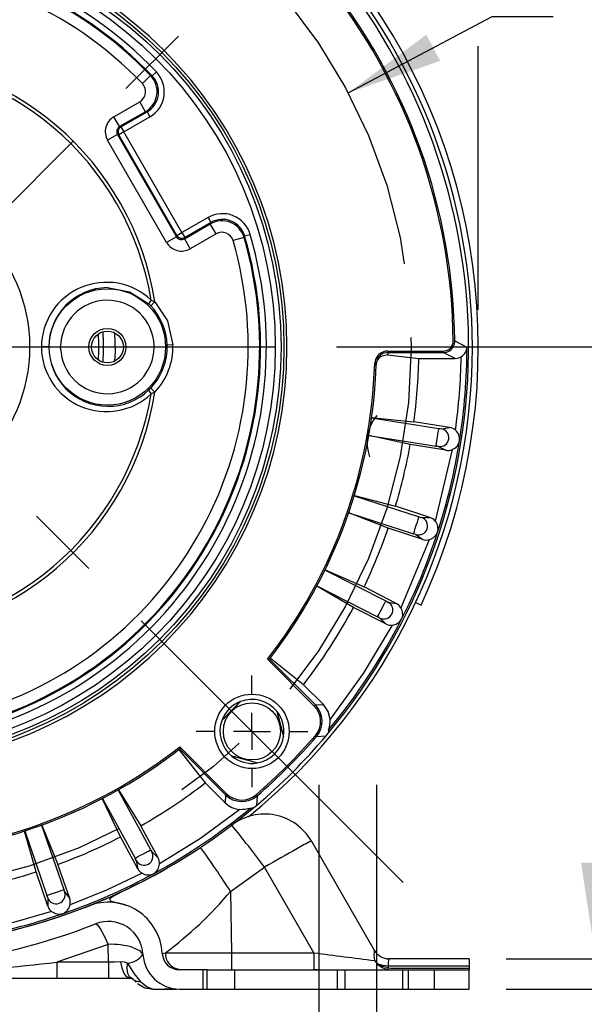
# Model space of a CAD drawing. Header units: inches. Extents: x 0 to 44, y 0 to 34.
# Tile 11 of 18: x 36 to 39.1, y 9.9 to 15.3. Entities that reach past the tile are written whole.
import ezdxf

# ---------------------------------------------------------------- set-up
doc = ezdxf.new("R2010")
doc.units = ezdxf.units.IN
doc.header["$LTSCALE"] = 4
doc.header["$MEASUREMENT"] = 0
doc.linetypes.add('CENTERX2', pattern=[0.8, 0.5, -0.1, 0.1, -0.1])
doc.linetypes.add('HIDDEN', pattern=[0.075, 0.05, -0.025])
doc.layers.add('CENTER', color=40, linetype='CENTERX2')
doc.layers.add('HIDDEN', color=102, linetype='HIDDEN')
doc.layers.add('DIMENSIONS', color=140, linetype='Continuous', lineweight=25)
doc.styles.add('SLDTEXTSTYLE0', font='TXT', dxfattribs={"width": 0.7})
doc.dimstyles.new('SLDDIMSTYLE0', dxfattribs={"dimtxt": 0.339844, "dimasz": 0.52, "dimexe": 0, "dimexo": 0.0625, "dimgap": 0.084961, "dimtad": 0, "dimtih": 1, "dimtoh": 1, "dimrnd": 1e-09, "dimzin": 12, "dimdsep": 46, "dimtxsty": 'SLDTEXTSTYLE0', "dimsah": 1, "dimcen": 0, "dimadec": 0, "dimazin": 3, "dimtfac": 1, "dimtofl": 0, "dimtmove": 0, "dimatfit": 3, "dimfxl": 0, "dimfrac": 2, "dimtolj": 1, "dimtzin": 12, "dimarcsym": 0})
doc.dimstyles.new('SLDDIMSTYLE1', dxfattribs={"dimtxt": 0.339844, "dimasz": 0.52, "dimexe": 0, "dimexo": 0.0625, "dimgap": 0.084961, "dimtad": 0, "dimtih": 1, "dimtoh": 1, "dimrnd": 1e-09, "dimzin": 12, "dimdsep": 46, "dimtxsty": 'SLDTEXTSTYLE0', "dimsah": 1, "dimcen": 0.09, "dimadec": 0, "dimazin": 3, "dimtfac": 1, "dimtofl": 0, "dimtmove": 0, "dimatfit": 3, "dimfxl": 0, "dimfrac": 2, "dimtolj": 1, "dimtzin": 12, "dimarcsym": 0})
doc.dimstyles.new('SLDDIMSTYLE2', dxfattribs={"dimtxt": 0.339844, "dimasz": 0.52, "dimexe": 0, "dimexo": 0.0625, "dimgap": 0.084961, "dimtad": 0, "dimtih": 1, "dimtoh": 1, "dimdec": 4, "dimlfac": 4, "dimzin": 12, "dimdsep": 46, "dimtxsty": 'SLDTEXTSTYLE0', "dimsah": 1, "dimcen": 0.09, "dimadec": 0, "dimazin": 3, "dimtfac": 1, "dimtdec": 0, "dimtofl": 0, "dimtmove": 0, "dimatfit": 3, "dimfxl": 0, "dimfrac": 2, "dimtolj": 1, "dimtzin": 12, "dimarcsym": 0})
doc.dimstyles.new('SLDDIMSTYLE3', dxfattribs={"dimtxt": 0.339844, "dimasz": 0.52, "dimexe": 0, "dimexo": 0.0625, "dimgap": 0.084961, "dimtad": 0, "dimtih": 1, "dimtoh": 1, "dimrnd": 1e-09, "dimzin": 4, "dimdsep": 46, "dimtxsty": 'SLDTEXTSTYLE0', "dimsah": 1, "dimcen": 0.09, "dimadec": 0, "dimazin": 1, "dimtfac": 1, "dimtofl": 0, "dimtmove": 0, "dimatfit": 3, "dimfxl": 0, "dimfrac": 2, "dimtolj": 1, "dimtzin": 12, "dimarcsym": 0})
doc.dimstyles.new('SLDDIMSTYLE5', dxfattribs={"dimtxt": 0.339844, "dimasz": 0.52, "dimexe": 0, "dimexo": 0.0625, "dimgap": 0.084961, "dimtad": 0, "dimtih": 1, "dimtoh": 1, "dimrnd": 1e-09, "dimzin": 12, "dimdsep": 46, "dimtxsty": 'SLDTEXTSTYLE0', "dimsah": 1, "dimcen": 0, "dimadec": 0, "dimazin": 3, "dimtfac": 1, "dimtofl": 0, "dimtmove": 0, "dimatfit": 3, "dimfxl": 0, "dimfrac": 2, "dimtolj": 1, "dimtzin": 12, "dimarcsym": 0})
doc.dimstyles.new('SLDDIMSTYLE6', dxfattribs={"dimtxt": 0.339844, "dimasz": 0.52, "dimexe": 0, "dimexo": 0.0625, "dimgap": 0.084961, "dimtad": 0, "dimtih": 1, "dimtoh": 1, "dimrnd": 1e-09, "dimzin": 4, "dimdsep": 46, "dimtxsty": 'SLDTEXTSTYLE0', "dimsah": 1, "dimcen": 0, "dimadec": 0, "dimazin": 1, "dimtfac": 1, "dimtofl": 0, "dimtmove": 0, "dimatfit": 3, "dimfxl": 0, "dimfrac": 2, "dimtolj": 1, "dimtzin": 12, "dimarcsym": 0})
doc.dimstyles.new('SLDDIMSTYLE7', dxfattribs={"dimtxt": 0.339844, "dimasz": 0.52, "dimexe": 0, "dimexo": 0.0625, "dimgap": 0.084961, "dimtad": 0, "dimtih": 1, "dimtoh": 1, "dimrnd": 1e-09, "dimzin": 12, "dimdsep": 46, "dimtxsty": 'SLDTEXTSTYLE0', "dimsah": 1, "dimcen": 0.09, "dimadec": 0, "dimazin": 3, "dimtfac": 1, "dimtmove": 0, "dimatfit": 0, "dimfxl": 0, "dimfrac": 2, "dimtolj": 1, "dimtzin": 12, "dimarcsym": 0})
doc.dimstyles.new('SLDDIMSTYLE8', dxfattribs={"dimtxt": 0.339844, "dimasz": 0.52, "dimexe": 0, "dimexo": 0.0625, "dimgap": 0.084961, "dimtad": 0, "dimtih": 1, "dimtoh": 1, "dimrnd": 1e-09, "dimdsep": 46, "dimtxsty": 'SLDTEXTSTYLE0', "dimsah": 1, "dimcen": 0.09, "dimadec": 0, "dimazin": 2, "dimtfac": 1, "dimtmove": 0, "dimatfit": 0, "dimfxl": 0, "dimfrac": 2, "dimtolj": 1, "dimtzin": 12, "dimarcsym": 0})

# ---------------------------------------------------------------- blocks, each defined once
blk = doc.blocks.new('_D')
at = {"layer": 'DIMENSIONS'}
for p, q in [((39.3973, 15.7791), (39.2832, 15.7791)), ((39.2832, 15.7791), (39.2832, 15.239)), ((40.6899, 15.7791), (40.804, 15.7791)), ((40.804, 15.7791), (40.804, 15.239)), ((37.8104, 14.8737), (38.5892, 15.2856)), ((38.5892, 15.2856), (38.919, 15.2856)), ((39.2832, 15.239), (39.3973, 15.239)), ((40.804, 15.239), (40.6899, 15.239))]:
    blk.add_line(p, q, dxfattribs=at)
blk.add_solid([(37.8104, 14.8737), (38.3075, 15.0461), (38.2327, 15.1876)], dxfattribs=at)
at = {"layer": 'DIMENSIONS', "char_height": 0.33333, "attachment_point": 1, "style": 'SLDTEXTSTYLE0'}
for s, insert in [('%%c', (39.2821, 16.2849)), ('5.88', (39.7952, 16.2849)), ('149.2', (39.3973, 15.6687)), ('B.C.', (39.5741, 15.0525))]:
    blk.add_mtext(s, dxfattribs=dict(at, insert=insert))
blk = doc.blocks.new('_D_2')
at = {"layer": 'DIMENSIONS'}
blk.add_line((35.2138, 16.0343), (35.2138, 17.673), dxfattribs=at)
for start, end in [(90, 105.8388), (119.5008, 135)]:
    blk.add_arc((35.2138, 13.5003), 3.6727, start, end, dxfattribs=at)
for points in [[(35.2138, 17.173), (34.6894, 17.2162), (34.7007, 17.0566)], [(32.6168, 16.0973), (33.0618, 16.3778), (32.9569, 16.4986)]]:
    blk.add_solid(points, dxfattribs=at)
at = {"layer": 'DIMENSIONS', "insert": (33.4052, 17.053), "char_height": 0.33333, "attachment_point": 1, "style": 'SLDTEXTSTYLE0'}
blk.add_mtext('45°', dxfattribs=at)
blk = doc.blocks.new('_D_5')
at = {"layer": 'DIMENSIONS'}
for p, q in [((27.3091, 16.6086), (27.195, 16.6086)), ((27.195, 16.6086), (27.195, 16.0685)), ((28.6017, 16.6086), (28.7158, 16.6086)), ((28.7158, 16.6086), (28.7158, 16.0685)), ((29.83, 16.6086), (28.83, 16.6086)), ((32.4659, 15.0867), (29.83, 16.6086)), ((27.195, 16.0685), (27.3091, 16.0685)), ((28.7158, 16.0685), (28.6017, 16.0685))]:
    blk.add_line(p, q, dxfattribs=at)
blk.add_solid([(32.4659, 15.0867), (32.0556, 15.416), (31.9756, 15.2774)], dxfattribs=at)
at = {"layer": 'DIMENSIONS', "char_height": 0.33333, "attachment_point": 1, "style": 'SLDTEXTSTYLE0'}
for s, insert in [('%%c', (27.1939, 17.1144)), ('6.35', (27.707, 17.1144)), ('161.2', (27.3091, 16.4982))]:
    blk.add_mtext(s, dxfattribs=dict(at, insert=insert))
blk = doc.blocks.new('_D_6')
at = {"layer": 'DIMENSIONS'}
for p, q in [((27.3091, 18.0078), (27.195, 18.0078)), ((27.195, 18.0078), (27.195, 17.4677)), ((28.6017, 18.0078), (28.7158, 18.0078)), ((28.7158, 18.0078), (28.7158, 17.4677)), ((29.83, 18.0078), (28.83, 18.0078)), ((32.7228, 15.5858), (29.83, 18.0078)), ((27.195, 17.4677), (27.3091, 17.4677)), ((28.7158, 17.4677), (28.6017, 17.4677))]:
    blk.add_line(p, q, dxfattribs=at)
blk.add_solid([(32.7228, 15.5858), (32.3754, 15.981), (32.2727, 15.8583)], dxfattribs=at)
at = {"layer": 'DIMENSIONS', "char_height": 0.33333, "attachment_point": 1, "style": 'SLDTEXTSTYLE0'}
for s, insert in [('%%c', (27.1939, 18.5136)), ('6.50', (27.707, 18.5136)), ('165.0', (27.3091, 17.8974))]:
    blk.add_mtext(s, dxfattribs=dict(at, insert=insert))
blk = doc.blocks.new('_D_8')
at = {"layer": 'DIMENSIONS'}
for p, q in [((35.2138, 16.8691), (35.2138, 18.5078)), ((38.5138, 16.9203), (38.5138, 18.5078)), ((35.2138, 18.0078), (35.8984, 18.0078)), ((36.3588, 18.0078), (36.2447, 18.0078)), ((36.2447, 18.0078), (36.2447, 17.4677)), ((37.3687, 18.0078), (37.4828, 18.0078)), ((37.4828, 18.0078), (37.4828, 17.4677)), ((38.5138, 18.0078), (37.8291, 18.0078)), ((36.2447, 17.4677), (36.3588, 17.4677)), ((37.4828, 17.4677), (37.3687, 17.4677)), ((38.5138, 15.3657), (38.5138, 16.6803)), ((35.2138, 16.0343), (35.2138, 16.6291)), ((38.5138, 13.7003), (38.5138, 15.1257))]:
    blk.add_line(p, q, dxfattribs=at)
for points in [[(35.2138, 18.0078), (35.7338, 17.9278), (35.7338, 18.0878)], [(38.5138, 18.0078), (37.9938, 18.0878), (37.9938, 17.9278)]]:
    blk.add_solid(points, dxfattribs=at)
at = {"layer": 'DIMENSIONS', "char_height": 0.33333, "attachment_point": 1, "style": 'SLDTEXTSTYLE0'}
for s, insert in [('3.30', (36.3588, 18.5136)), ('83.8', (36.3588, 17.8974))]:
    blk.add_mtext(s, dxfattribs=dict(at, insert=insert))
blk = doc.blocks.new('_D_10')
at = {"layer": 'DIMENSIONS'}
for p, q in [((35.2138, 10.9663), (35.2138, 8.4248)), ((35.2138, 8.9248), (34.2138, 8.9248)), ((36.0838, 8.9248), (35.9697, 8.9248)), ((35.9697, 8.9248), (35.9697, 8.3847)), ((37.0937, 8.9248), (37.2078, 8.9248)), ((37.2078, 8.9248), (37.2078, 8.3847)), ((37.9638, 8.9248), (38.9638, 8.9248)), ((37.9638, 8.8303), (37.9638, 8.4248)), ((35.9697, 8.3847), (36.0838, 8.3847)), ((37.2078, 8.3847), (37.0937, 8.3847))]:
    blk.add_line(p, q, dxfattribs=at)
for points in [[(35.2138, 8.9248), (34.6938, 9.0048), (34.6938, 8.8448)], [(37.9638, 8.9248), (38.4838, 8.8448), (38.4838, 9.0048)]]:
    blk.add_solid(points, dxfattribs=at)
at = {"layer": 'DIMENSIONS', "char_height": 0.33333, "attachment_point": 1, "style": 'SLDTEXTSTYLE0'}
for s, insert in [('2.75', (36.0838, 9.4306)), ('69.9', (36.0838, 8.8144))]:
    blk.add_mtext(s, dxfattribs=dict(at, insert=insert))
blk = doc.blocks.new('_D_11')
at = {"layer": 'DIMENSIONS'}
for p, q in [((39.1483, 10.1943), (39.1483, 11.1943)), ((38.6638, 10.1943), (39.6483, 10.1943)), ((38.6638, 10.0303), (39.6483, 10.0303)), ((39.1483, 9.0961), (39.1483, 10.0303)), ((39.5803, 9.0961), (39.1483, 9.0961)), ((40.1927, 9.0961), (40.0786, 9.0961)), ((40.0786, 9.0961), (40.0786, 8.556)), ((40.9199, 9.0961), (41.034, 9.0961)), ((41.034, 9.0961), (41.034, 8.556)), ((40.0786, 8.556), (40.1927, 8.556)), ((41.034, 8.556), (40.9199, 8.556))]:
    blk.add_line(p, q, dxfattribs=at)
for points in [[(39.1483, 10.1943), (39.2283, 10.7143), (39.0683, 10.7143)], [(39.1483, 10.0303), (39.0683, 9.5103), (39.2283, 9.5103)]]:
    blk.add_solid(points, dxfattribs=at)
at = {"layer": 'DIMENSIONS', "char_height": 0.33333, "attachment_point": 1, "style": 'SLDTEXTSTYLE0'}
for s, insert in [('0.16', (40.0514, 9.6019)), ('4.2', (40.1927, 8.9856))]:
    blk.add_mtext(s, dxfattribs=dict(at, insert=insert))
blk = doc.blocks.new('_D_12')
at = {"layer": 'DIMENSIONS'}
for p, q in [((37.7478, 13.5003), (40.5886, 13.5003)), ((40.0886, 13.5003), (40.0886, 12.3815)), ((39.5836, 11.7653), (39.4695, 11.7653)), ((39.4695, 11.7653), (39.4695, 11.2252)), ((40.5935, 11.7653), (40.7076, 11.7653)), ((40.7076, 11.7653), (40.7076, 11.2252)), ((39.4695, 11.2252), (39.5836, 11.2252)), ((40.7076, 11.2252), (40.5935, 11.2252)), ((40.0886, 10.0303), (40.0886, 11.1491)), ((38.6638, 10.0303), (40.5886, 10.0303))]:
    blk.add_line(p, q, dxfattribs=at)
for points in [[(40.0886, 13.5003), (40.0086, 12.9803), (40.1686, 12.9803)], [(40.0886, 10.0303), (40.1686, 10.5503), (40.0086, 10.5503)]]:
    blk.add_solid(points, dxfattribs=at)
at = {"layer": 'DIMENSIONS', "char_height": 0.33333, "attachment_point": 1, "style": 'SLDTEXTSTYLE0'}
for s, insert in [('3.47', (39.5836, 12.2711)), ('88.1', (39.5836, 11.6548))]:
    blk.add_mtext(s, dxfattribs=dict(at, insert=insert))
blk = doc.blocks.new('_D_13')
at = {"layer": 'DIMENSIONS'}
for p, q in [((35.4138, 16.8003), (42.2723, 16.8003)), ((41.7723, 16.8003), (41.7723, 14.0315)), ((41.126, 13.4153), (41.0119, 13.4153)), ((41.0119, 13.4153), (41.0119, 12.8752)), ((42.4186, 13.4153), (42.5327, 13.4153)), ((42.5327, 13.4153), (42.5327, 12.8752)), ((41.0119, 12.8752), (41.126, 12.8752)), ((42.5327, 12.8752), (42.4186, 12.8752)), ((41.7723, 10.0303), (41.7723, 12.7991)), ((38.6638, 10.0303), (42.2723, 10.0303))]:
    blk.add_line(p, q, dxfattribs=at)
for points in [[(41.7723, 16.8003), (41.6923, 16.2803), (41.8523, 16.2803)], [(41.7723, 10.0303), (41.8523, 10.5503), (41.6923, 10.5503)]]:
    blk.add_solid(points, dxfattribs=at)
at = {"layer": 'DIMENSIONS', "char_height": 0.33333, "attachment_point": 1, "style": 'SLDTEXTSTYLE0'}
for s, insert in [('6.77', (41.2674, 13.9211)), ('172.0', (41.126, 13.3048))]:
    blk.add_mtext(s, dxfattribs=dict(at, insert=insert))
blk = doc.blocks.new('_D_15')
at = {"layer": 'DIMENSIONS'}
for p, q in [((31.9638, 9.8303), (31.9638, 6.0249)), ((38.4638, 9.8303), (38.4638, 9.0448)), ((38.4638, 8.8048), (38.4638, 6.0249)), ((31.9638, 6.5249), (34.1071, 6.5249)), ((34.5675, 6.5249), (34.4533, 6.5249)), ((34.4533, 6.5249), (34.4533, 5.9848)), ((35.86, 6.5249), (35.9742, 6.5249)), ((35.9742, 6.5249), (35.9742, 5.9848)), ((38.4638, 6.5249), (36.3204, 6.5249)), ((34.4533, 5.9848), (34.5675, 5.9848)), ((35.9742, 5.9848), (35.86, 5.9848))]:
    blk.add_line(p, q, dxfattribs=at)
for points in [[(31.9638, 6.5249), (32.4838, 6.4449), (32.4838, 6.6049)], [(38.4638, 6.5249), (37.9438, 6.6049), (37.9438, 6.4449)]]:
    blk.add_solid(points, dxfattribs=at)
at = {"layer": 'DIMENSIONS', "char_height": 0.33333, "attachment_point": 1, "style": 'SLDTEXTSTYLE0'}
for s, insert in [('6.50', (34.7088, 7.0307)), ('165.1', (34.5675, 6.4145))]:
    blk.add_mtext(s, dxfattribs=dict(at, insert=insert))
blk = doc.blocks.new('SW_CENTERMARKSYMBOL_1')
at = {"layer": 'CENTER', "color": 0}
for p, q in [((0, 0.2), (0, 0.3011)), ((0, 0), (0, 0.1)), ((-0.2, 0), (-0.3011, 0)), ((0, 0), (-0.1, 0)), ((0, 0), (0, -0.1)), ((0, 0), (0.1, 0)), ((0.2, 0), (0.3011, 0)), ((0, -0.2), (0, -0.3011))]:
    blk.add_line(p, q, dxfattribs=at)
blk = doc.blocks.new('SW_CENTERMARKSYMBOL_4')
at = {"layer": 'CENTER', "color": 0}
for p, q in [((0, 0.2), (0, 2.334)), ((0, 0), (0, 0.1)), ((-0.2, 0), (-2.334, 0)), ((0, 0), (-0.1, 0)), ((0, 0), (0, -0.1)), ((0, 0), (0.1, 0)), ((0.2, 0), (2.334, 0)), ((0, -0.2), (0, -2.334))]:
    blk.add_line(p, q, dxfattribs=at)

msp = doc.modelspace()

# ---------------------------------------------------------------- linework, layer by layer
for p, q in [((36.743577, 14.966381), (36.698841, 14.923508)), ((36.751925, 14.964934), (36.743577, 14.966381)), ((36.751925, 14.964934), (36.774362, 14.986298)), ((36.544836, 14.744573), (36.684865, 14.825418)), ((36.715846, 14.771757), (36.684865, 14.825418)), ((36.575817, 14.690912), (36.544836, 14.744573)), ((36.715846, 14.771757), (36.575817, 14.690912)), ((36.582698, 14.689068), (36.723917, 14.770601)), ((36.598188, 14.662238), (36.739407, 14.74377)), ((36.723917, 14.770601), (36.715846, 14.771757)), ((36.723917, 14.770601), (36.739407, 14.74377)), ((36.575817, 14.690912), (36.582698, 14.689068)), ((36.582698, 14.689068), (36.598188, 14.662238)), ((36.564477, 14.648591), (36.510816, 14.61761)), ((36.571358, 14.646747), (36.564477, 14.648591)), ((36.564477, 14.648591), (36.883578, 14.095892)), ((36.598188, 14.662238), (36.571358, 14.646747)), ((36.885422, 14.102773), (36.571358, 14.646747)), ((36.912252, 14.118263), (36.598188, 14.662238)), ((36.829917, 14.064911), (36.510816, 14.61761)), ((37.053471, 14.199796), (36.912252, 14.118263)), ((36.925899, 14.084552), (37.065928, 14.165398)), ((37.068961, 14.172966), (36.927743, 14.091433)), ((37.053471, 14.199796), (37.068961, 14.172966)), ((37.065928, 14.165398), (37.068961, 14.172966)), ((37.096909, 14.111737), (37.065928, 14.165398)), ((36.883578, 14.095892), (36.885422, 14.102773)), ((36.885422, 14.102773), (36.912252, 14.118263)), ((36.912252, 14.118263), (36.927743, 14.091433)), ((37.096909, 14.111737), (36.95688, 14.030891)), ((37.251263, 14.100055), (37.248342, 14.092102)), ((37.251263, 14.100055), (37.280983, 14.108804)), ((36.883578, 14.095892), (36.829917, 14.064911)), ((36.927743, 14.091433), (36.925899, 14.084552)), ((36.925899, 14.084552), (36.95688, 14.030891)), ((37.248342, 14.092102), (37.188845, 14.074796)), ((36.734045, 13.732754), (36.744216, 13.722564)), ((36.766699, 13.743879), (36.744216, 13.722564)), ((36.746456, 13.753546), (36.766699, 13.743879)), ((38.378329, 13.532576), (38.386484, 13.532659)), ((38.386484, 13.532659), (38.386323, 13.527695)), ((38.386484, 13.532659), (38.452461, 13.49914)), ((36.193399, 13.500282), (36.153193, 13.500282)), ((36.257245, 13.492434), (36.257123, 13.500282)), ((36.762377, 13.500282), (36.762256, 13.508131)), ((36.863646, 13.511247), (36.832679, 13.510288)), ((38.024239, 13.470066), (38.023788, 13.457219)), ((38.024239, 13.478335), (38.024239, 13.470066)), ((38.024239, 13.478335), (38.324638, 13.478335)), ((38.024239, 13.470066), (38.324638, 13.470066)), ((38.324638, 13.478335), (38.324638, 13.470066)), ((38.388445, 13.438282), (38.324638, 13.470066)), ((37.962268, 13.409988), (37.964693, 13.420601)), ((38.023788, 13.457219), (38.192463, 13.438282)), ((38.192463, 13.438282), (38.388445, 13.438282)), ((36.744216, 13.278001), (36.734045, 13.267811)), ((36.744216, 13.278001), (36.766699, 13.256686)), ((36.766699, 13.256686), (36.746456, 13.247019)), ((37.936995, 13.117613), (38.300585, 13.060026)), ((37.937218, 13.119199), (38.165557, 13.096041)), ((38.358558, 13.065473), (38.165557, 13.096041)), ((38.314122, 13.058111), (38.358558, 13.065473)), ((38.146003, 12.97258), (37.921683, 13.021116)), ((37.921962, 13.022694), (38.285542, 12.965108)), ((38.339003, 12.942012), (38.146003, 12.97258)), ((38.373327, 12.946237), (38.280485, 12.559523)), ((38.285542, 12.965108), (38.285822, 12.966869)), ((38.29902, 12.962744), (38.339003, 12.942012)), ((37.843605, 12.696315), (38.193709, 12.582559)), ((37.844073, 12.697847), (38.065978, 12.639254)), ((38.251821, 12.57887), (38.065978, 12.639254)), ((38.027351, 12.520372), (37.813386, 12.603401)), ((37.813908, 12.604916), (38.164004, 12.491163)), ((38.20678, 12.57855), (38.251821, 12.57887)), ((38.213194, 12.459988), (38.027351, 12.520372)), ((38.247756, 12.458791), (38.095562, 12.091365)), ((38.164004, 12.491163), (38.164555, 12.492858)), ((38.176945, 12.48672), (38.213194, 12.459988)), ((37.685459, 12.294813), (38.013457, 12.127689)), ((37.686161, 12.296253), (37.896168, 12.203668)), ((37.839419, 12.092292), (37.641077, 12.207771)), ((37.641829, 12.209185), (37.96982, 12.042066)), ((38.070276, 12.114955), (37.896168, 12.203668)), ((38.013527, 12.003579), (37.839419, 12.092292)), ((38.025741, 12.121685), (38.070276, 12.114955)), ((38.175438, 12.119225), (38.204566, 12.105642)), ((37.96982, 12.042066), (37.97063, 12.043653)), ((37.981907, 12.035653), (38.013527, 12.003579)), ((37.627708, 11.560012), (37.374742, 11.812978)), ((37.385827, 11.813694), (37.385753, 11.81366)), ((37.633566, 11.565848), (37.385753, 11.81366)), ((37.568885, 11.675477), (37.389535, 11.81848)), ((37.676878, 11.567485), (37.568885, 11.675477)), ((37.129329, 11.485054), (37.228978, 11.584704)), ((37.633566, 11.565848), (37.676878, 11.567485)), ((37.425255, 11.532111), (37.46173, 11.395988)), ((37.639591, 11.395648), (37.691163, 11.398635)), ((37.691163, 11.398635), (37.701745, 11.413095)), ((36.901055, 11.33929), (37.15402, 11.086324)), ((36.895553, 11.324497), (37.038555, 11.145147)), ((36.900339, 11.328205), (36.900372, 11.328279)), ((36.900372, 11.328279), (37.148184, 11.080467)), ((37.318045, 11.252303), (37.181921, 11.288777)), ((37.038555, 11.145147), (37.146548, 11.037155)), ((36.743617, 10.783321), (36.567964, 11.106832)), ((36.569359, 11.107622), (36.68999, 10.91237)), ((37.148184, 11.080467), (37.146548, 11.037155)), ((37.318385, 11.074441), (37.315398, 11.02287)), ((36.580138, 10.852725), (36.482087, 11.060237)), ((36.483508, 11.060976), (36.659157, 10.737472)), ((37.300938, 11.012287), (37.315398, 11.02287)), ((36.154359, 10.916147), (36.274208, 10.568081)), ((36.155865, 10.916696), (36.242616, 10.704212)), ((36.78323, 10.740644), (36.68999, 10.91237)), ((36.124426, 10.663516), (36.061969, 10.884365)), ((36.063493, 10.884859), (36.183339, 10.536802)), ((36.673378, 10.680999), (36.580138, 10.852725)), ((37.611629, 10.830154), (37.951615, 10.241282)), ((36.750339, 10.771415), (36.78323, 10.740644)), ((36.306234, 10.519451), (36.242616, 10.704212)), ((36.659157, 10.737472), (36.660723, 10.738322)), ((36.665486, 10.725341), (36.673378, 10.680999)), ((36.188044, 10.478755), (36.124426, 10.663516)), ((37.175293, 10.558525), (37.35875, 10.689251)), ((37.62583, 10.226642), (37.35875, 10.689251)), ((36.183339, 10.536802), (36.185024, 10.537382)), ((36.278873, 10.55523), (36.306234, 10.519451)), ((37.175293, 10.558525), (37.181081, 10.226642)), ((36.187578, 10.523792), (36.188044, 10.478755)), ((36.514421, 10.272189), (36.237415, 10.17582)), ((36.516103, 10.17582), (36.514421, 10.272189)), ((36.806016, 10.223316), (36.823061, 10.226228)), ((37.181081, 10.226642), (37.181081, 10.134282)), ((37.181081, 10.226642), (37.62583, 10.226642)), ((37.951533, 10.241266), (37.951615, 10.241282)), ((36.237415, 10.17582), (36.237415, 10.090282)), ((36.516103, 10.17582), (36.237415, 10.17582)), ((36.516103, 10.17582), (36.516103, 10.090282)), ((37.952602, 10.185145), (37.970834, 10.162402)), ((37.973064, 10.165883), (37.952602, 10.185145)), ((37.970834, 10.162402), (37.973064, 10.165883)), ((38.46375, 10.194282), (38.032901, 10.194282)), ((38.46375, 10.194282), (38.46375, 10.154742)), ((37.048713, 10.134282), (36.899882, 10.134282)), ((37.048713, 10.030282), (37.048713, 10.134282)), ((37.048713, 10.134282), (37.752441, 10.134282)), ((37.752441, 10.030282), (37.752441, 10.134282)), ((37.752441, 10.134282), (38.46375, 10.134282)), ((38.020803, 10.13599), (38.029583, 10.135151)), ((38.029295, 10.135178), (38.020805, 10.135985)), ((38.026176, 10.154745), (38.026149, 10.144502)), ((38.026149, 10.144502), (38.038705, 10.143362)), ((38.46375, 10.154742), (38.026176, 10.154745)), ((38.038706, 10.143362), (38.46375, 10.143362)), ((38.46375, 10.154742), (38.46375, 10.143362)), ((38.46375, 10.143362), (38.46375, 10.134282)), ((38.46375, 10.030282), (38.46375, 10.134282)), ((35.450943, 10.090282), (36.237415, 10.090282)), ((36.237415, 10.090282), (36.516103, 10.090282)), ((36.516103, 10.090282), (36.629332, 10.090282)), ((36.629332, 10.090282), (36.641086, 10.087967)), ((36.664095, 10.068359), (36.663244, 10.06921)), ((36.756022, 10.030282), (36.884261, 10.030282)), ((36.863194, 10.033224), (36.863807, 10.033328)), ((36.899882, 10.030282), (37.048713, 10.030282)), ((37.048713, 10.030282), (37.752441, 10.030282)), ((37.752441, 10.030282), (38.46375, 10.030282))]:
    msp.add_line(p, q)
at = {"flags": 128}
for points in [[(36.560286, 14.664097), (36.561302, 14.65628), (36.564477, 14.648591)], [(36.509747, 13.820924), (36.629626, 13.7991), (36.734045, 13.732754)], [(36.766699, 13.743879), (36.834732, 13.640814), (36.863646, 13.511247)], [(36.549003, 13.577082), (36.550943, 13.473548), (36.549003, 13.423482)], [(37.953965, 13.410259), (37.960156, 13.410057), (37.962267, 13.409988)], [(38.023788, 13.457219), (37.98666, 13.448896), (37.978119, 13.442024), (37.969675, 13.431075), (37.965948, 13.423314), (37.963465, 13.415116), (37.962414, 13.408824), (37.962068, 13.404114)], [(38.388445, 13.438282), (38.409008, 13.441779), (38.421103, 13.447551)], [(38.285822, 12.966869), (38.286153, 12.968955), (38.287792, 12.979297), (38.290216, 12.994593), (38.293063, 13.012566), (38.295911, 13.030539), (38.298335, 13.045836), (38.299974, 13.056178), (38.300585, 13.060026)], [(38.164555, 12.492858), (38.165209, 12.494867), (38.168445, 12.504825), (38.173232, 12.519554), (38.178856, 12.53686), (38.18448, 12.554166), (38.189267, 12.568895), (38.192504, 12.578854), (38.193709, 12.582559)], [(37.97063, 12.043653), (37.97159, 12.045536), (37.976344, 12.054865), (37.983376, 12.068663), (37.991638, 12.084877), (37.999901, 12.10109), (38.006933, 12.114889), (38.011688, 12.124218), (38.013457, 12.127689)], [(38.047473, 11.996987), (37.892315, 11.735307), (37.713065, 11.489502)], [(37.374742, 11.812978), (37.383061, 11.813492), (37.385753, 11.81366)], [(37.627708, 11.560012), (37.631889, 11.564182), (37.633566, 11.565848)], [(37.713047, 11.489501), (37.702602, 11.530119), (37.676878, 11.567485)], [(37.633322, 11.401039), (37.637794, 11.397183), (37.639591, 11.395648)], [(37.70513, 11.430916), (37.704614, 11.423384), (37.701745, 11.413095)], [(36.901055, 11.33929), (36.90054, 11.330972), (36.900372, 11.328279)], [(37.154021, 11.086325), (37.149851, 11.082144), (37.148184, 11.080467)], [(37.312975, 11.080695), (37.31684, 11.076231), (37.318385, 11.074441)], [(37.224546, 11.000973), (37.013658, 10.845034), (36.790689, 10.706865)], [(37.283117, 11.008903), (37.290648, 11.009419), (37.300938, 11.012287)], [(36.660723, 10.738322), (36.66258, 10.73933), (36.671783, 10.744325), (36.685394, 10.751714), (36.701386, 10.760396), (36.717378, 10.769078), (36.730989, 10.776467), (36.740192, 10.781463), (36.743617, 10.783321)], [(36.697638, 10.656342), (36.505677, 10.564152), (36.308069, 10.484945)], [(36.680406, 10.602391), (36.673235, 10.59866), (36.599059, 10.561976), (36.546434, 10.535154), (36.521885, 10.517866), (36.526362, 10.507373), (36.555378, 10.498967), (36.600794, 10.48684), (36.608195, 10.484191)], [(36.185024, 10.537382), (36.187022, 10.538069), (36.196923, 10.541477), (36.211566, 10.546518), (36.228772, 10.552441), (36.245978, 10.558365), (36.260622, 10.563406), (36.270524, 10.566814), (36.274208, 10.568081)], [(36.207889, 10.450433), (36.003357, 10.391192), (35.795405, 10.345694)], [(36.445346, 10.382739), (36.447873, 10.38281), (36.455451, 10.377462), (36.471877, 10.355182), (36.492611, 10.31799), (36.514421, 10.272189)], [(36.646942, 10.255534), (36.683751, 10.238417), (36.701261, 10.217821)], [(37.62583, 10.226642), (37.625832, 10.191177), (37.625834, 10.161237), (37.625835, 10.141282), (37.625836, 10.13756)], [(36.583004, 10.178026), (36.55002, 10.176194), (36.516103, 10.17582)], [(36.619119, 10.169976), (36.601312, 10.176761), (36.583004, 10.178026)], [(36.629332, 10.090282), (36.614747, 10.096178), (36.600874, 10.114468), (36.589846, 10.143339), (36.583004, 10.178026)], [(36.641086, 10.087967), (36.628879, 10.097616), (36.620454, 10.115589), (36.617112, 10.140649), (36.619119, 10.169976)], [(36.619119, 10.169976), (36.654641, 10.113732), (36.69115, 10.067674)], [(38.020802, 10.135984), (37.994109, 10.14556), (37.970835, 10.162404)], [(38.026149, 10.144502), (37.994997, 10.153308), (37.973037, 10.165855)], [(38.026176, 10.154745), (37.998376, 10.157462), (37.973064, 10.165883)], [(38.026149, 10.144502), (38.023298, 10.138447), (38.020803, 10.13599)], [(36.691156, 10.067685), (36.668302, 10.070761), (36.651252, 10.081203)], [(36.673201, 10.060077), (36.712414, 10.03785), (36.756213, 10.030669)], [(36.756022, 10.030263), (36.724527, 10.040545), (36.691156, 10.067685)]]:
    msp.add_lwpolyline(points, dxfattribs=at)
for centre, radius in [((35.21375, 13.500282), 2.25), ((35.21375, 13.500282), 2.234), ((35.21375, 13.500282), 2.203), ((35.21375, 13.500282), 0.875778), ((36.50975, 13.500282), 0.31459), ((36.50975, 13.500282), 0.1), ((36.50975, 13.500282), 0.08625), ((37.290876, 11.423156), 0.201102), ((37.290876, 11.423156), 0.1545)]:
    msp.add_circle(centre, radius)
for centre, radius, start, end in [((35.21375, 13.500282), 3.3, 335, 159.449578), ((35.21375, 13.500282), 3.267861, 0, 161.009535), ((35.21375, 13.500282), 2.266, 0, 180), ((35.21375, 13.500272), 2.154943, 43.597619, 136.402392), ((35.21375, 13.500282), 2.123955, 43.59741, 136.40259), ((35.21375, 13.500282), 2.118918, 43.781403, 136.218597), ((35.21375, 13.500282), 2.056956, 43.781407, 136.218588), ((35.21375, 13.500282), 3.164743, 0.584669, 38.792367), ((35.21375, 13.500282), 3.172899, 0.584669, 38.791465), ((35.21375, 13.500282), 3.247533, 320.006596, 38.612207), ((35.21375, 13.500282), 1.571938, 8.914816, 171.085184), ((35.21375, 13.500282), 1.55349, 9.382738, 170.617261), ((36.65326, 14.879962), 0.125001, 300.04501, 43.736392), ((36.661614, 14.878765), 0.124822, 299.942025, 43.655636), ((36.661542, 14.878775), 0.15585, 299.974451, 43.62296), ((36.653415, 14.87994), 0.062942, 299.977706, 43.803959), ((36.591282, 14.664088), 0.092925, 119.988545, 210.011455), ((36.591164, 14.664118), 0.030878, 119.803497, 180.039636), ((36.598249, 14.662221), 0.031025, 120.081692, 209.918308), ((37.131456, 14.064861), 0.15585, 16.376989, 120.025577), ((37.128343, 14.057095), 0.125001, 16.263607, 119.954987), ((37.131483, 14.064928), 0.124822, 16.344365, 120.057976), ((35.21375, 13.500282), 2.123955, 283.59741, 16.40259), ((35.21375, 13.500282), 2.154936, 283.59741, 16.402591), ((36.912268, 14.118324), 0.031025, 210.081692, 299.918308), ((37.128401, 14.057239), 0.062942, 16.196381, 120.022111), ((35.21375, 13.500283), 2.056956, 283.781406, 16.218589), ((35.21375, 13.500282), 2.118918, 283.781403, 16.218597), ((36.910402, 14.111357), 0.092925, 209.988545, 300.011455), ((36.910371, 14.111242), 0.030878, 209.808986, 300.191011), ((36.504807, 13.49812), 0.35162, 46.58758, 179.647612), ((36.513531, 13.500813), 0.320133, 90.677284, 180.095045), ((36.50975, 13.500282), 0.252627, 1.780329, 180), ((36.769471, 13.725708), 0.03612, 129.58309, 168.751376), ((36.50975, 13.500282), 0.323084, 1.774685, 43.472003), ((35.21375, 13.500282), 1.25, 356.715227, 3.284773), ((35.21375, 13.500282), 1.275498, 356.265897, 3.734103), ((38.324638, 13.532028), 0.053694, 270, 0.584669), ((38.324407, 13.532142), 0.062076, 270.213332, 355.892351), ((35.21375, 13.500282), 2.266, 180, 0), ((36.504804, 13.502439), 0.351618, 180.351412, 313.413394), ((36.513664, 13.499882), 0.320266, 179.928462, 269.299212), ((36.50975, 13.500282), 0.252627, 181.78033, 0.000001), ((36.50975, 13.500282), 0.323084, 316.527998, 1.774685), ((36.50975, 13.500283), 0.354065, 316.52792, 1.774599), ((35.21375, 13.500282), 3.267861, 309.079133, 0), ((38.024273, 13.407991), 0.070343, 90.027298, 178.152631), ((38.022378, 13.411733), 0.058363, 88.173096, 171.260502), ((35.21375, 13.500282), 3.238711, 351, 359.979796), ((38.387333, 13.503403), 0.065267, 301.158508, 356.255045), ((35.21375, 13.500282), 2.741694, 322.017251, 358.118355), ((35.21375, 13.500282), 2.75, 322.171137, 358.118401), ((35.21375, 13.500282), 2.979358, 352.20202, 358.807597), ((35.21375, 13.500282), 3.207787, 351.945913, 359.058097), ((35.21375, 13.500282), 1.571938, 188.914816, 351.085184), ((36.513577, 13.499284), 0.319666, 269.313521, 313.605124), ((36.769471, 13.274856), 0.03612, 191.248448, 230.416945), ((35.21375, 13.500282), 1.55349, 189.382738, 350.617261), ((38.143553, 12.983677), 0.230792, 140.394919, 199.595023), ((38.306476, 13.010443), 0.048278, 261.11522, 80.887316), ((38.33615, 13.26267), 0.205741, 260.045627, 263.853824), ((38.346649, 13.000588), 0.066304, 353.981664, 49.288148), ((35.21375, 13.500282), 3.238711, 342, 351), ((38.347354, 13.007711), 0.066735, 292.904685, 347.824646), ((35.21375, 13.500282), 2.979358, 343.20202, 349.79798), ((38.311173, 13.036777), 0.075269, 250.017686, 254.805194), ((38.254098, 12.746243), 0.221112, 78.278077, 81.824244), ((38.191772, 12.532665), 0.048278, 252.11522, 71.887316), ((38.260537, 12.777144), 0.205741, 251.045627, 254.853824), ((38.22943, 12.516539), 0.066739, 345.177196, 40.093438), ((35.21375, 13.500282), 2.979358, 334.20202, 340.79798), ((35.21375, 13.500282), 3.238711, 333, 342), ((38.098709, 12.279912), 0.221112, 69.278077, 72.824244), ((38.20053, 12.55794), 0.075269, 241.017686, 245.805194), ((38.231719, 12.523572), 0.066735, 283.904286, 338.824649), ((35.21375, 13.500282), 2.979358, 322.230771, 331.79798), ((38.003738, 12.078712), 0.048278, 243.11522, 62.887316), ((38.109902, 12.309425), 0.205741, 242.045627, 245.853824), ((38.038414, 12.056895), 0.066735, 336.175614, 31.09731), ((35.21375, 13.500282), 3.238711, 320.286614, 333), ((37.872282, 11.843629), 0.221112, 60.278077, 63.824244), ((38.016343, 12.102307), 0.075269, 232.017686, 236.805194), ((38.041899, 12.063281), 0.066523, 274.80569, 329.919415), ((37.290876, 11.423156), 0.173, 110.964715, 159.035285), ((36.140025, 12.574008), 1.471238, 312.254854, 317.745146), ((37.290876, 11.423156), 0.173, 39.035285, 110.964715), ((37.545273, 11.477515), 0.11662, 319.023665, 45.021528), ((37.545151, 11.477511), 0.124978, 319.080532, 44.974964), ((37.290876, 11.423156), 0.173, 350.964715, 39.035285), ((38.865128, 11.844976), 1.473471, 192.259017, 197.740983), ((37.290876, 11.423156), 0.173, 159.035285, 230.964715), ((37.541189, 11.482899), 0.171985, 342.406834, 2.199761), ((35.21375, 13.500282), 3.203303, 310.944783, 319.054787), ((35.21375, 13.500282), 3.248768, 310.308728, 319.691272), ((37.290876, 11.423156), 0.173, 279.035285, 350.964715), ((35.21375, 13.500282), 3.211572, 310.944568, 319.055432), ((35.21375, 13.500282), 2.741694, 270.921932, 307.982749), ((35.21375, 13.500282), 2.75, 270.972008, 307.828863), ((37.290876, 11.423156), 0.173, 230.964715, 279.035285), ((36.869635, 9.851064), 1.471238, 72.254854, 77.745146), ((35.21375, 13.500282), 2.979358, 299.70202, 307.769229), ((37.236522, 11.168882), 0.124978, 225.025035, 310.919469), ((37.236517, 11.16876), 0.11662, 224.978805, 310.964216), ((37.234892, 11.125476), 0.124921, 224.992549, 265.249933), ((35.21375, 13.500282), 3.247533, 230.006596, 309.993404), ((35.21375, 13.500282), 3.238711, 298.5, 309.713386), ((37.35875, 10.684154), 0.292, 29.999994, 127.295946), ((37.21074, 11.323663), 0.322974, 272.450082, 282.949645), ((31.92452, 6.639733), 6.777126, 36.6930032, 39.1277045), ((35.21375, 13.500282), 2.979358, 290.20202, 297.29798), ((37.959668, 10.082252), 0.824917, 114.955034, 120.83939), ((35.21375, 13.500282), 3.248, 291.556658, 303.64921), ((36.707866, 10.748463), 0.048278, 208.61522, 28.387316), ((36.901078, 10.864375), 0.177098, 207.237528, 211.661923), ((31.365647, 6.782401), 6.929004, 33.0228584, 35.4026122), ((44.549288, -1.743469), 14.362324, 119.2260624, 120.0432008), ((36.466377, 10.629182), 0.221112, 25.778077, 29.324244), ((36.731618, 10.760768), 0.075269, 197.517686, 202.305194), ((36.724504, 10.710592), 0.066303, 301.481539, 356.776944), ((35.21375, 13.500282), 2.979358, 280.70202, 287.79798), ((35.21375, 13.500282), 3.238711, 289, 298.5), ((36.730584, 10.714369), 0.066735, 240.412905, 295.324632), ((35.97533, 10.461815), 0.221112, 16.278077, 19.824244), ((36.258651, 10.547818), 0.075269, 188.017686, 192.805194), ((36.233194, 10.539602), 0.048278, 199.11522, 18.887316), ((36.469828, 10.631815), 0.205741, 198.045627, 201.853824), ((35.572834, 11.90429), 2.092596, 306.687659, 319.976042), ((36.242983, 10.49982), 0.066735, 292.175424, 347.127142), ((36.514421, 10.207889), 0.292, 3.028529, 111.556658), ((35.21375, 13.500282), 3.248, 276.551948, 291.556658), ((35.21375, 13.500282), 3.238711, 279.5, 289), ((36.249973, 10.502226), 0.066735, 230.9052, 285.824628), ((35.21375, 13.500282), 3.352, 276.551948, 291.556658), ((36.514421, 10.207889), 0.188, 3.028529, 111.556658), ((36.528201, 9.846282), 0.426129, 73.820424, 91.853162), ((36.606831, 10.285506), 0.116182, 276.071353, 324.367968), ((36.899882, 10.228282), 0.198, 183.028529, 270), ((36.899882, 10.228282), 0.094, 183.028529, 270), ((36.910078, 10.223455), 0.087061, 178.174271, 261.55343), ((36.95889, 47.62142), 37.395438, 269.7918877, 270.3404346), ((45.445409, 70.493412), 60.771946, 262.60720706, 262.91776097), ((38.140212, 10.216784), 0.19026, 172.60675, 189.572618), ((38.032892, 10.288241), 0.093953, 210.000951, 270.005427), ((35.165221, 19.269782), 9.156951, 272.4410979, 276.724228), ((38.028743, 10.272364), 0.078187, 236.19326, 273.048588), ((38.108289, 10.161118), 0.08236, 156.254369, 184.438228), ((37.923134, 40.131565), 29.997268, 269.4265367, 270.0373322), ((36.629331, 10.059282), 0.031, 45, 67.717344), ((36.586119, 10.007318), 0.098886, 39.106883, 44.742657), ((36.771163, 12.544608), 2.514034, 269.759394, 271.933465)]:
    msp.add_arc(centre, radius, start, end)
for centre, major_axis, start_param, end_param in [((38.34878, 13.003742), (0.061815, -0.009791), 1.0108712, 1.57079633), ((38.34878, 13.003742), (0.061815, -0.009791), 4.71238898, 5.27229803), ((38.232507, 12.519429), (0.059523, -0.01934), 1.01088877, 1.57079633), ((38.232507, 12.519429), (0.059523, -0.01934), 4.71238898, 5.27229059), ((38.041902, 12.059267), (0.055764, -0.028413), 1.01092959, 1.57079633), ((38.041902, 12.059267), (0.055764, -0.028413), 4.71238898, 5.27221901), ((36.728304, 10.710821), (0.029863, -0.055002), 1.01065927, 1.57079633), ((36.728304, 10.710821), (0.029863, -0.055002), 4.71238898, 5.27245343), ((36.247139, 10.499103), (0.020376, -0.059176), 1.01148575, 1.57079633), ((36.247139, 10.499103), (0.020376, -0.059176), 4.71238898, 5.27230528)]:
    msp.add_ellipse(centre, major_axis=major_axis, ratio=0.99862786, start_param=start_param, end_param=end_param)
at = {"layer": 'CENTER'}
for p, q in [((32.167627, 16.546405), (38.259873, 10.454159)), ((32.650488, 10.93702), (37.777012, 16.063544)), ((37.65125, 11.134282), (37.65125, 9.030282)), ((37.96375, 11.134282), (37.96375, 9.030282))]:
    msp.add_line(p, q, dxfattribs=at)
msp.add_circle((35.21375, 13.500282), 2.9375, dxfattribs=at)
at = {"layer": 'HIDDEN'}
for p, q in [((37.02625, 10.134282), (37.02625, 10.030282)), ((37.19825, 10.030282), (37.19825, 10.134282)), ((37.79175, 10.134282), (37.79175, 10.030282)), ((37.96375, 10.134282), (37.96375, 10.030282)), ((38.10425, 10.134282), (38.10425, 10.030282)), ((38.13575, 10.030282), (38.13575, 10.134282)), ((38.27625, 10.030282), (38.27625, 10.134282))]:
    msp.add_line(p, q, dxfattribs=at)

# ---------------------------------------------------------------- block references
at = {"layer": 'CENTER'}
for name, p in [('SW_CENTERMARKSYMBOL_4', (35.21375, 13.500282)), ('SW_CENTERMARKSYMBOL_1', (37.290876, 11.423156))]:
    msp.add_blockref(name, p, dxfattribs=at)

# ---------------------------------------------------------------- dimensions: what is measured, and where the dimension line sits
at = {"layer": 'DIMENSIONS'}
for p1, p2, dimstyle, picture, middle in [((37.704734, 11.414738), (32.722767, 15.585827), 'SLDDIMSTYLE6', '_D_6', (27.955413, 18.007801)), ((37.961561, 11.913833), (32.465939, 15.086732), 'SLDDIMSTYLE5', '_D_5', (27.955413, 16.608621))]:
    dim = msp.add_diameter_dim_2p(p1=p1, p2=p2, dimstyle=dimstyle, dxfattribs=at)
    dim.commit()
    dim.dimension.update_dxf_attribs({"geometry": picture, "text_midpoint": middle, "dimtype": 163})
for base, p1, p2, dimstyle, picture, middle in [((38.51375, 18.007801), (35.21375, 15.834282), (38.51375, 13.500282), 'SLDDIMSTYLE3', '_D_8', (36.86375, 18.007801)), ((35.21375, 8.924799), (37.96375, 9.030282), (35.21375, 11.166282), 'SLDDIMSTYLE7', '_D_10', (36.58875, 8.924799)), ((31.96375, 6.524897), (38.46375, 10.030282), (31.96375, 10.030282), 'SLDDIMSTYLE3', '_D_15', (35.21375, 6.524897))]:
    dim = msp.add_linear_dim(base=base, p1=p1, p2=p2, dimstyle=dimstyle, dxfattribs=at)
    dim.commit()
    dim.dimension.update_dxf_attribs({"geometry": picture, "text_midpoint": middle, "dimtype": 160})
dim = msp.add_angular_dim_2l(base=(34.707728, 17.137948), line1=((35.21375, 15.834282), (35.21375, 11.166282)), line2=((32.167627, 16.546405), (38.259873, 10.454159)), dimstyle='SLDDIMSTYLE2', dxfattribs=at)
dim.commit()
dim.dimension.update_dxf_attribs({"geometry": '_D_2', "text_midpoint": (33.808271, 16.893408), "dimtype": 162})
for base, p2, dimstyle, picture, middle in [((41.772318, 16.800282), (35.21375, 16.800282), 'SLDDIMSTYLE1', '_D_13', (41.772318, 13.415282)), ((40.088553, 13.500282), (37.54775, 13.500282), 'SLDDIMSTYLE1', '_D_12', (40.088553, 11.765282)), ((39.14828, 10.194282), (38.46375, 10.194282), 'SLDDIMSTYLE8', '_D_11', (39.14828, 9.096084))]:
    dim = msp.add_linear_dim(base=base, p1=(38.46375, 10.030282), p2=p2, angle=90, dimstyle=dimstyle, dxfattribs=at)
    dim.commit()
    dim.dimension.update_dxf_attribs({"geometry": picture, "text_midpoint": middle, "dimtype": 160})
dim = msp.add_diameter_dim_2p(p1=(32.6170964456, 12.1268574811), p2=(37.8104038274, 14.873707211), text='<>\\PB.C.', dimstyle='SLDDIMSTYLE0', dxfattribs=at)
dim.commit()
dim.dimension.update_dxf_attribs({"geometry": '_D', "text_midpoint": (40.0435833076, 15.5090637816), "dimtype": 163})

doc.saveas('drawing.dxf')
